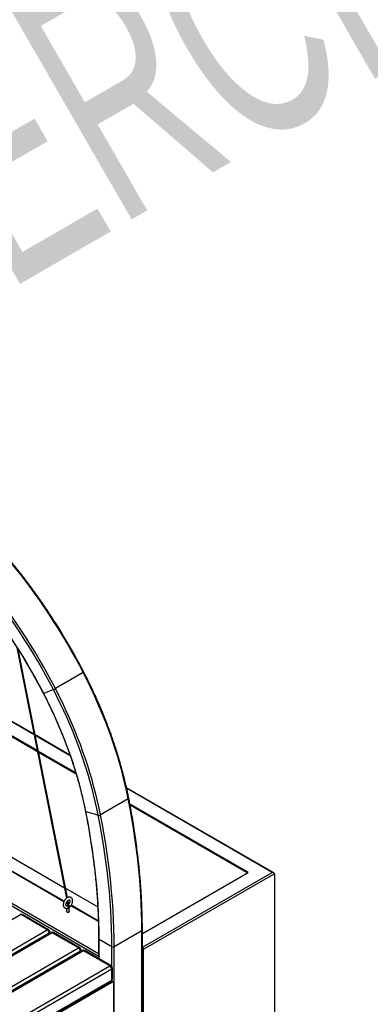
# Model space of a CAD drawing. Header units: millimetres. Extents: x 1 to 419, y 6 to 296.
# Tile 9 of 12: x 173 to 206, y 53 to 146. Entities that reach past the tile are written whole.
import ezdxf

# ---------------------------------------------------------------- set-up
doc = ezdxf.new("R2010")
doc.units = ezdxf.units.MM
doc.layers.add('FORMAT', color=7, linetype='Continuous')
doc.styles.add('SLDTEXTSTYLE0', font='TXT', dxfattribs={"width": 0.605})

msp = doc.modelspace()

# ---------------------------------------------------------------- linework, layer by layer
at = {"color": 7, "linetype": 'Continuous', "lineweight": 25}
for p, q in [((180.2888, 57.4664), (112.3005, 96.7152)), ((180.2449, 57.7367), (112.4065, 96.8989)), ((172.5467, 86.5765), (177.2301, 62.9828)), ((177.2974, 63.0274), (172.6578, 86.4003)), ((178.7937, 84.2098), (176.1775, 82.6994)), ((175.9906, 82.6054), (175.0754, 82.2339)), ((174.1815, 78.3407), (169.8364, 80.8491)), ((174.1701, 78.398), (169.8449, 80.8949)), ((174.4972, 76.7501), (169.5996, 79.5775)), ((174.4743, 76.8654), (169.6168, 79.6696)), ((177.5454, 76.4495), (174.2561, 78.3484)), ((177.5673, 76.3861), (174.2675, 78.2911)), ((178.0926, 74.7767), (174.5604, 76.8158)), ((178.129, 74.6536), (174.5832, 76.7005)), ((196.7376, 65.3701), (182.8699, 73.3757)), ((196.5876, 65.4059), (182.8835, 73.3172)), ((183.0377, 72.3175), (180.4214, 70.8071)), ((194.3249, 65.4059), (183.1867, 71.8359)), ((194.2365, 65.3549), (183.2078, 71.7216)), ((180.2126, 70.7746), (179.0486, 71.1002)), ((167.6949, 69.3494), (177.0368, 63.9564)), ((176.9745, 62.6453), (167.7287, 67.9828)), ((176.992, 62.686), (167.7542, 68.0188)), ((184.4254, 58.3848), (196.5876, 65.4059)), ((184.4254, 59.6911), (194.3249, 65.4059)), ((196.7997, 65.2835), (184.4254, 58.1399)), ((196.7997, 65.2835), (196.7997, 47.2379)), ((177.1228, 63.9068), (180.1596, 62.1537)), ((177.4096, 62.3942), (177.1921, 62.5197)), ((177.4366, 62.4293), (177.2098, 62.5602)), ((177.2882, 62.6899), (177.3183, 62.5384)), ((177.3903, 62.559), (177.3508, 62.7582)), ((180.2188, 60.7724), (177.6282, 62.268)), ((180.2174, 60.824), (177.6537, 62.304)), ((172.9329, 61.4271), (158.561, 53.1303)), ((175.4078, 59.9984), (172.9329, 61.4271)), ((175.5328, 60.0108), (173.0579, 61.4395)), ((177.2293, 62.0149), (177.2293, 61.6991)), ((177.4793, 61.6991), (177.4793, 62.0743)), ((161.0359, 51.7016), (175.4078, 59.9984)), ((175.5846, 59.6922), (161.2126, 51.3954)), ((175.7522, 59.7398), (161.3803, 51.443)), ((175.8772, 59.7274), (161.5053, 51.4306)), ((175.5846, 59.643), (175.5846, 59.6922)), ((175.6578, 59.6852), (175.6578, 59.7942)), ((178.3521, 58.2987), (175.8772, 59.7274)), ((178.4771, 58.311), (176.0022, 59.7398)), ((184.3193, 59.903), (181.703, 58.3927)), ((184.3193, 41.5309), (184.3193, 59.903)), ((184.3632, 41.5921), (184.3632, 59.9643)), ((184.3632, 59.727), (184.4254, 59.6911)), ((180.2449, 59.1479), (180.2449, 57.6142)), ((181.4909, 58.3927), (180.2888, 59.0866)), ((180.2888, 57.2652), (180.2888, 59.0866)), ((181.4909, 56.5519), (181.4909, 58.3927)), ((181.703, 40.0205), (181.703, 58.3927)), ((184.3632, 58.4207), (184.4254, 58.3848)), ((184.4254, 58.1399), (184.4254, 58.3848)), ((163.9802, 50.0019), (178.3521, 58.2987)), ((178.5289, 57.9925), (164.1569, 49.6957)), ((178.6966, 58.04), (164.3246, 49.7433)), ((178.8216, 58.0277), (164.4496, 49.7309)), ((178.5289, 57.9432), (178.5289, 57.9925)), ((178.6021, 57.9855), (178.6021, 58.0945)), ((181.2964, 56.5989), (178.8216, 58.0277)), ((181.4214, 56.6113), (178.9465, 58.04)), ((180.2888, 57.2652), (180.2888, 57.4664)), ((184.4254, 58.1399), (184.3632, 58.1758)), ((184.4254, 58.1399), (184.4254, 40.0943)), ((166.9245, 48.3022), (181.2964, 56.5989)), ((181.4732, 56.2928), (167.1013, 47.996)), ((181.4732, 55.2721), (181.4732, 56.2928)), ((181.5464, 55.3741), (181.5464, 56.3948)), ((167.0495, 46.8609), (181.4214, 55.1576)), ((167.1013, 46.9753), (181.4732, 55.2721)), ((167.1013, 46.7712), (181.4732, 55.0679)), ((181.4732, 55.0679), (181.3696, 55.1277)), ((181.5982, 55.0803), (181.4417, 55.1707)), ((181.4909, 55.1423), (181.4909, 55.217)), ((181.65, 54.9659), (181.65, 38.2268))]:
    msp.add_line(p, q, dxfattribs=at)
at = {"color": 7, "linetype": 'Continuous', "lineweight": 25, "flags": 128}
for points in [[(178.7937, 84.2098), (178.4271, 84.9073), (178.0511, 85.6005), (177.6657, 86.2891), (177.2712, 86.9727), (176.8678, 87.6509), (176.4558, 88.3234), (176.0353, 88.9899), (175.6065, 89.6499), (175.1697, 90.3032), (174.7252, 90.9494), (174.273, 91.5881), (173.8135, 92.2191), (173.347, 92.8421), (172.8735, 93.4566), (172.3935, 94.0624), (171.9071, 94.6591), (171.4146, 95.2465), (170.9163, 95.8243), (170.4123, 96.3921), (169.903, 96.9496)], [(175.9906, 82.6054), (175.6256, 83.2999), (175.2512, 83.9901), (174.8674, 84.6757), (174.4747, 85.3564), (174.0731, 86.0316), (173.6628, 86.7012), (173.2441, 87.3648), (172.8172, 88.022), (172.3823, 88.6724), (171.9397, 89.3158), (171.4895, 89.9518), (171.032, 90.5801), (170.5674, 91.2003), (170.096, 91.8122), (169.6181, 92.4154), (169.1338, 93.0095), (168.6434, 93.5944), (168.1472, 94.1697), (167.6455, 94.735), (167.1384, 95.2901)], [(176.1775, 82.6994), (175.8109, 83.3969), (175.4348, 84.0902), (175.0494, 84.7788), (174.6549, 85.4623), (174.2515, 86.1406), (173.8395, 86.8131), (173.419, 87.4795), (172.9902, 88.1395), (172.5535, 88.7928), (172.1089, 89.439), (171.6567, 90.0778), (171.1972, 90.7088), (170.7307, 91.3317), (170.2572, 91.9462), (169.7772, 92.552), (169.2908, 93.1488), (168.7983, 93.7362), (168.3, 94.3139), (167.796, 94.8817), (167.2867, 95.4393)], [(183.0377, 72.3175), (182.9026, 72.9708), (182.755, 73.6272), (182.5951, 74.2863), (182.4228, 74.9476), (182.2383, 75.6109), (182.0417, 76.2755), (181.8332, 76.9412), (181.6129, 77.6074), (181.3809, 78.2739), (181.1373, 78.94), (180.8824, 79.6055), (180.6162, 80.2699), (180.3391, 80.9328), (180.051, 81.5937), (179.7522, 82.2523), (179.443, 82.9081), (179.1234, 83.5607), (178.7937, 84.2098)], [(180.2126, 70.7746), (180.0783, 71.4245), (179.9314, 72.0775), (179.7723, 72.7332), (179.6009, 73.3912), (179.4173, 74.051), (179.2218, 74.7122), (179.0144, 75.3744), (178.7952, 76.0372), (178.5644, 76.7002), (178.3221, 77.3629), (178.0685, 78.025), (177.8037, 78.6859), (177.5279, 79.3454), (177.2414, 80.0029), (176.9442, 80.6581), (176.6365, 81.3105), (176.3186, 81.9597), (175.9906, 82.6054)], [(180.4214, 70.8071), (180.2863, 71.4604), (180.1388, 72.1168), (179.9788, 72.7759), (179.8065, 73.4373), (179.622, 74.1005), (179.4254, 74.7652), (179.2169, 75.4308), (178.9966, 76.0971), (178.7646, 76.7635), (178.521, 77.4297), (178.2661, 78.0952), (178, 78.7596), (177.7228, 79.4225), (177.4347, 80.0834), (177.1359, 80.742), (176.8267, 81.3978), (176.5071, 82.0504), (176.1775, 82.6994)], [(179.0486, 71.1002), (178.9143, 71.7479), (178.7669, 72.3989), (178.6065, 73.0526), (178.4333, 73.7086), (178.2472, 74.3664), (178.0485, 75.0257), (177.8373, 75.6858), (177.6138, 76.3464), (177.3781, 77.0069), (177.1303, 77.6669), (176.8707, 78.326), (176.5995, 78.9836), (176.3168, 79.6393), (176.0228, 80.2927), (175.7177, 80.9432), (175.4019, 81.5904), (175.0754, 82.2339)], [(184.3193, 59.903), (184.3127, 60.7496), (184.293, 61.6035), (184.2602, 62.4644), (184.2142, 63.332), (184.1551, 64.2062), (184.0829, 65.0865), (183.9976, 65.9727), (183.8993, 66.8646), (183.788, 67.7618), (183.6637, 68.664), (183.5265, 69.571), (183.3764, 70.4824), (183.2135, 71.398), (183.0377, 72.3175)], [(180.2888, 59.0866), (180.2824, 59.9059), (180.2634, 60.7322), (180.2316, 61.5653), (180.1871, 62.4049), (180.1299, 63.2508), (180.06, 64.1027), (179.9775, 64.9604), (179.8824, 65.8234), (179.7747, 66.6917), (179.6544, 67.5648), (179.5216, 68.4424), (179.3763, 69.3244), (179.2186, 70.2105), (179.0486, 71.1002)], [(181.4909, 58.3927), (181.4843, 59.237), (181.4647, 60.0887), (181.4319, 60.9473), (181.386, 61.8127), (181.3271, 62.6845), (181.2551, 63.5626), (181.17, 64.4465), (181.072, 65.336), (180.961, 66.2309), (180.837, 67.1307), (180.7002, 68.0353), (180.5504, 68.9444), (180.3879, 69.8576), (180.2126, 70.7746)], [(181.703, 58.3927), (181.6964, 59.2392), (181.6767, 60.0931), (181.6439, 60.954), (181.5979, 61.8217), (181.5388, 62.6958), (181.4666, 63.5761), (181.3813, 64.4624), (181.283, 65.3542), (181.1717, 66.2514), (181.0474, 67.1537), (180.9102, 68.0606), (180.7601, 68.9721), (180.5972, 69.8877), (180.4214, 70.8071)], [(177.2475, 62.2693), (177.2682, 62.2717), (177.3036, 62.2606), (177.3359, 62.2326), (177.3603, 62.192), (177.3732, 62.145), (177.3724, 62.0987)], [(177.3903, 62.559), (177.3904, 62.5578), (177.3871, 62.5523), (177.3788, 62.5463), (177.3668, 62.5406), (177.3529, 62.5361), (177.3392, 62.5336), (177.3278, 62.5334), (177.3204, 62.5355), (177.3183, 62.5384)], [(177.3515, 62.3328), (177.3557, 62.3358), (177.3796, 62.3379), (177.4118, 62.3249), (177.4473, 62.2988), (177.4807, 62.2636), (177.5071, 62.2246), (177.5222, 62.1878)], [(177.5222, 62.1878), (177.524, 62.1588), (177.5162, 62.1448)], [(177.2293, 61.7652), (177.2181, 61.7431), (177.2205, 61.714), (177.2409, 61.6873), (177.2766, 61.6667), (177.3228, 61.6549), (177.3733, 61.6535), (177.4212, 61.6628), (177.4601, 61.6814), (177.4847, 61.7069), (177.4917, 61.7358), (177.4801, 61.7642), (177.4793, 61.7652)], [(177.4427, 62.0233), (177.4698, 62.0467), (177.4793, 62.0737)]]:
    msp.add_lwpolyline(points, dxfattribs=at)
at = {"color": 7, "linetype": 'Continuous', "lineweight": 25}
for centre, radius, start, end in [((126.2094, 57.0986), 54.9515, 27.220054, 42.599526), ((178.7148, 84.3807), 0.1883, 294.80296, 314.285045), ((175.2679, 84.2743), 1.8187, 293.415271, 300.00768), ((175.0511, 82.2678), 0.0417, 265.964141, 305.579737), ((183.0159, 72.3802), 0.0665, 289.18201, 355.690742), ((179.0537, 71.1491), 0.0492, 199.903266, 263.981912), ((180.2727, 71.0754), 0.3067, 258.701851, 298.993586), ((177.2937, 62.1043), 0.0789, 290.774227, 355.922204), ((172.9329, 61.223), 0.25, 60.002688, 119.997312), ((172.8597, 61.3249), 0.1257, 54.382423, 114.307119), ((173.0062, 61.3249), 0.1257, 65.692881, 125.617577), ((177.3539, 62.1959), 0.1941, 245.790823, 297.213566), ((175.481, 59.8962), 0.1257, 65.692881, 125.617577), ((175.2008, 59.6747), 0.3842, 2.605478, 57.394522), ((175.4078, 59.7942), 0.25, 0, 60.002688), ((175.5327, 59.8067), 0.1257, 294.374658, 354.305201), ((175.8772, 59.5232), 0.25, 60.002688, 119.997312), ((175.804, 59.6252), 0.1257, 54.382423, 114.307119), ((175.9505, 59.6252), 0.1257, 65.692881, 125.617577), ((184.2882, 59.9718), 0.0754, 294.376044, 354.289308), ((180.3166, 59.1529), 0.0719, 184.038134, 247.262794), ((181.5969, 58.5974), 0.2306, 242.609672, 297.390328), ((178.4253, 58.1964), 0.1257, 65.692881, 125.617577), ((178.1451, 57.975), 0.3842, 2.605478, 57.394522), ((178.3521, 58.0945), 0.25, 0, 60.002688), ((178.477, 58.107), 0.1257, 294.374658, 354.305201), ((178.8216, 57.8235), 0.25, 60.002688, 119.997312), ((178.7483, 57.9254), 0.1257, 54.382423, 114.307119), ((178.8948, 57.9254), 0.1257, 65.692881, 125.617577), ((181.3697, 56.4967), 0.1257, 65.692881, 125.617577), ((181.0894, 56.2753), 0.3842, 2.605478, 57.394522), ((181.2964, 56.3948), 0.25, 0, 60.002688), ((181.4213, 56.4073), 0.1257, 294.374658, 354.305201), ((181.2964, 55.3741), 0.25, 299.997312, 0), ((181.3507, 55.2586), 0.1232, 305.013333, 6.298848), ((181.4213, 55.3866), 0.1257, 294.374658, 354.305201), ((181.5422, 54.9833), 0.1092, 350.785963, 129.203285)]:
    msp.add_arc(centre, radius, start, end, dxfattribs=at)
for centre, major_axis, ratio, start_param, end_param in [((196.5876, 65.2835), (0.2121, 0), 0.5773815, 0, 1.5707963), ((180.3949, 57.5276), (-0.1061, 0.1837), 0.5773346, 0.7853575, 1.5707557)]:
    msp.add_ellipse(centre, major_axis=major_axis, ratio=ratio, start_param=start_param, end_param=end_param, dxfattribs=at)
for points, knots in [([(178.8462, 84.2459), (178.7865, 84.3608), (178.6133, 84.6942), (178.3201, 85.2431), (177.9641, 85.8912), (177.5999, 86.5351), (177.2278, 87.1745), (176.848, 87.809), (176.4605, 88.4385), (176.0656, 89.0626), (175.6634, 89.681), (175.2542, 90.2935), (174.838, 90.8998), (174.4152, 91.4997), (173.9859, 92.0927), (173.5503, 92.6787), (173.1086, 93.2574), (172.661, 93.8286), (172.2076, 94.3919), (171.7488, 94.9471), (171.2847, 95.4941), (170.8154, 96.0323), (170.3774, 96.5222), (170.0943, 96.8296), (169.9708, 96.9637)], [0, 0, 0, 0, 0.0247174, 0.0716633, 0.1186097, 0.1655561, 0.2125024, 0.2594488, 0.3063952, 0.3533418, 0.4002885, 0.4472355, 0.4941827, 0.5411303, 0.5880783, 0.6350267, 0.6819757, 0.7289251, 0.7758752, 0.8228259, 0.8697774, 0.9167296, 0.9636826, 1, 1, 1, 1]), ([(166.6554, 94.2529), (166.7369, 94.1645), (166.9733, 93.9082), (167.3613, 93.477), (167.8175, 92.9564), (168.2687, 92.4271), (168.7146, 91.8895), (169.1552, 91.3437), (169.5901, 90.79), (170.0192, 90.2288), (170.4423, 89.6602), (170.859, 89.0846), (171.2694, 88.5022), (171.673, 87.9134), (172.0698, 87.3183), (172.4596, 86.7174), (172.8421, 86.1108), (173.2172, 85.4989), (173.5847, 84.882), (173.9445, 84.2604), (174.2962, 83.6343), (174.6338, 83.0152), (174.8829, 82.545), (175.0176, 82.2851), (175.0482, 82.2262)], [0, 0, 0, 0, 0.0253482, 0.0735316, 0.1217165, 0.1699023, 0.218089, 0.2662764, 0.3144645, 0.3626533, 0.4108428, 0.4590328, 0.5072232, 0.5554142, 0.6036054, 0.651797, 0.6999889, 0.7481809, 0.7963731, 0.8445653, 0.8927575, 0.9409497, 0.9866058, 1, 1, 1, 1]), ([(183.0822, 72.3753), (183.0609, 72.4815), (182.9992, 72.7894), (182.8888, 73.3012), (182.7476, 73.9112), (182.5955, 74.5234), (182.433, 75.1374), (182.2599, 75.7529), (182.0765, 76.3695), (181.8828, 76.987), (181.6789, 77.6049), (181.465, 78.2229), (181.2411, 78.8408), (181.0074, 79.4581), (180.764, 80.0746), (180.511, 80.6898), (180.2486, 81.3035), (179.9769, 81.9154), (179.6962, 82.525), (179.4063, 83.1321), (179.1232, 83.7059), (178.9333, 84.076), (178.8462, 84.2459)], [0, 0, 0, 0, 0.0271798, 0.0788031, 0.1304256, 0.1820466, 0.2336661, 0.2852842, 0.336901, 0.3885164, 0.4401306, 0.4917436, 0.5433555, 0.5949664, 0.6465764, 0.6981855, 0.7497938, 0.8014014, 0.8530084, 0.9046148, 0.9562208, 1, 1, 1, 1]), ([(175.0482, 82.2262), (175.1004, 82.1246), (175.252, 81.8299), (175.4964, 81.3395), (175.7783, 80.7544), (176.0512, 80.1667), (176.3151, 79.5767), (176.5697, 78.9849), (176.815, 78.3915), (177.0507, 77.7969), (177.2767, 77.2015), (177.493, 76.6056), (177.6993, 76.0096), (177.8957, 75.4138), (178.0818, 74.8186), (178.2577, 74.2243), (178.4232, 73.6312), (178.5783, 73.0398), (178.7229, 72.4503), (178.8567, 71.8631), (178.9494, 71.4243), (178.9978, 71.1813), (179.0075, 71.1324)], [0, 0, 0, 0, 0.0280159, 0.0812777, 0.13454, 0.1878018, 0.2410629, 0.2943232, 0.3475826, 0.4008411, 0.4540985, 0.5073548, 0.5606099, 0.6138636, 0.6671159, 0.7203666, 0.7736158, 0.8268633, 0.880109, 0.9333529, 0.986595, 1, 1, 1, 1]), ([(184.3632, 59.9643), (184.3629, 60.1009), (184.362, 60.4972), (184.352, 61.1578), (184.3294, 61.9481), (184.2955, 62.7443), (184.2505, 63.5461), (184.1943, 64.3534), (184.127, 65.1659), (184.0485, 65.9833), (183.959, 66.8056), (183.8584, 67.6323), (183.7467, 68.4634), (183.624, 69.2985), (183.4904, 70.1375), (183.3457, 70.9801), (183.2089, 71.7263), (183.1179, 72.1923), (183.0822, 72.3753)], [0, 0, 0, 0, 0.0346968, 0.1006067, 0.1665167, 0.2324261, 0.2983351, 0.3642434, 0.4301512, 0.4960583, 0.5619647, 0.6278704, 0.6937754, 0.7596796, 0.8255831, 0.8914859, 0.9573879, 1, 1, 1, 1]), ([(179.0075, 71.1324), (179.0361, 70.9862), (179.1191, 70.5623), (179.2481, 69.8631), (179.3911, 69.036), (179.523, 68.2126), (179.644, 67.393), (179.7539, 66.5776), (179.8529, 65.7665), (179.9409, 64.96), (180.0178, 64.1584), (180.0836, 63.3618), (180.1382, 62.5704), (180.1818, 61.7846), (180.2143, 61.0045), (180.2355, 60.2304), (180.244, 59.6124), (180.2447, 59.253), (180.2449, 59.1479)], [0, 0, 0, 0, 0.0352242, 0.1021655, 0.1691065, 0.2360466, 0.3029859, 0.3699243, 0.4368619, 0.5037986, 0.5707345, 0.6376696, 0.7046039, 0.7715375, 0.8384704, 0.9054026, 0.9723342, 1, 1, 1, 1]), ([(177.5162, 62.1448), (177.5282, 62.1558), (177.5625, 62.187), (177.6149, 62.2465), (177.6701, 62.324), (177.7169, 62.4075), (177.7543, 62.4948), (177.7812, 62.584), (177.7965, 62.6731), (177.7991, 62.7603), (177.7882, 62.8401), (177.7649, 62.91), (177.7315, 62.9682), (177.6871, 63.0175), (177.6323, 63.055), (177.5696, 63.0783), (177.5036, 63.0867), (177.4354, 63.0811), (177.3654, 63.0617), (177.2943, 63.0282), (177.2239, 62.981), (177.1566, 62.9216), (177.0945, 62.852), (177.0393, 62.7744), (176.9923, 62.691), (176.9548, 62.6038), (176.9277, 62.5146), (176.9122, 62.4255), (176.9094, 62.3382), (176.9201, 62.2583), (176.9433, 62.1884), (176.9765, 62.13), (177.0208, 62.0805), (177.0755, 62.0428), (177.1381, 62.0192), (177.2041, 62.0108), (177.2658, 62.0152), (177.3049, 62.0259), (177.3217, 62.0306)], [0, 0, 0, 0, 0.0162094, 0.0461098, 0.0758794, 0.1056095, 0.1354127, 0.1653852, 0.195664, 0.2263558, 0.2574242, 0.2846379, 0.3106038, 0.3356511, 0.3624718, 0.388438, 0.4141519, 0.4403822, 0.4677495, 0.4964285, 0.5260582, 0.5560231, 0.5859103, 0.6156812, 0.645411, 0.6752128, 0.7051821, 0.735456, 0.7661419, 0.7972089, 0.8244416, 0.8504247, 0.8754821, 0.9023199, 0.9282933, 0.9540057, 0.9802242, 1, 1, 1, 1]), ([(177.2464, 62.2689), (177.2408, 62.2674), (177.2245, 62.2628), (177.2053, 62.2625), (177.1934, 62.2658), (177.1872, 62.2697), (177.1769, 62.2824), (177.1667, 62.3077), (177.1603, 62.3467), (177.1614, 62.3977), (177.1714, 62.4565), (177.1908, 62.52), (177.2192, 62.5851), (177.2556, 62.6481), (177.2982, 62.7056), (177.3442, 62.7547), (177.3907, 62.7927), (177.4341, 62.8186), (177.4709, 62.8322), (177.4976, 62.8355), (177.5125, 62.8327), (177.519, 62.8293), (177.5275, 62.8212), (177.5385, 62.8007), (177.5468, 62.7658), (177.5485, 62.7178), (177.5416, 62.6614), (177.5254, 62.5991), (177.4999, 62.5342), (177.466, 62.47), (177.4253, 62.4104), (177.386, 62.3645), (177.3609, 62.3415), (177.3515, 62.3329)], [0, 0, 0, 0, 0.0165834, 0.0485102, 0.0821347, 0.1228559, 0.1552407, 0.1858041, 0.2182761, 0.250404, 0.2828309, 0.3158441, 0.349343, 0.3831147, 0.4169181, 0.4504306, 0.4834268, 0.5157526, 0.5474706, 0.5791734, 0.6119416, 0.6493608, 0.683714, 0.7148778, 0.7481042, 0.7801983, 0.8124573, 0.8452738, 0.87863, 0.9123361, 0.9461563, 0.9797934, 1, 1, 1, 1]), ([(177.3515, 62.3329), (177.3423, 62.3244), (177.3203, 62.3041), (177.3025, 62.2787), (177.2921, 62.2638)], [0, 0, 0, 0, 0.4153901, 1, 1, 1, 1]), ([(177.4793, 62.0743), (177.4793, 62.0755), (177.4794, 62.078), (177.4812, 62.0876), (177.4854, 62.1002), (177.4923, 62.1148), (177.5016, 62.1292), (177.5103, 62.1394), (177.5147, 62.1434), (177.5162, 62.1448)], [0, 0, 0, 0, 0.1357643, 0.2759497, 0.4215534, 0.5785631, 0.7447722, 0.9125949, 1, 1, 1, 1])]:
    msp.add_open_spline(points, degree=3, knots=knots, dxfattribs=at)

# ---------------------------------------------------------------- texts
at = {"layer": 'FORMAT', "insert": (110.418, 110.7125), "char_height": 22.48958, "attachment_point": 1, "rotation": 30, "style": 'SLDTEXTSTYLE0'}
msp.add_mtext('COMMERCIAL', dxfattribs=at)

doc.saveas('drawing.dxf')
